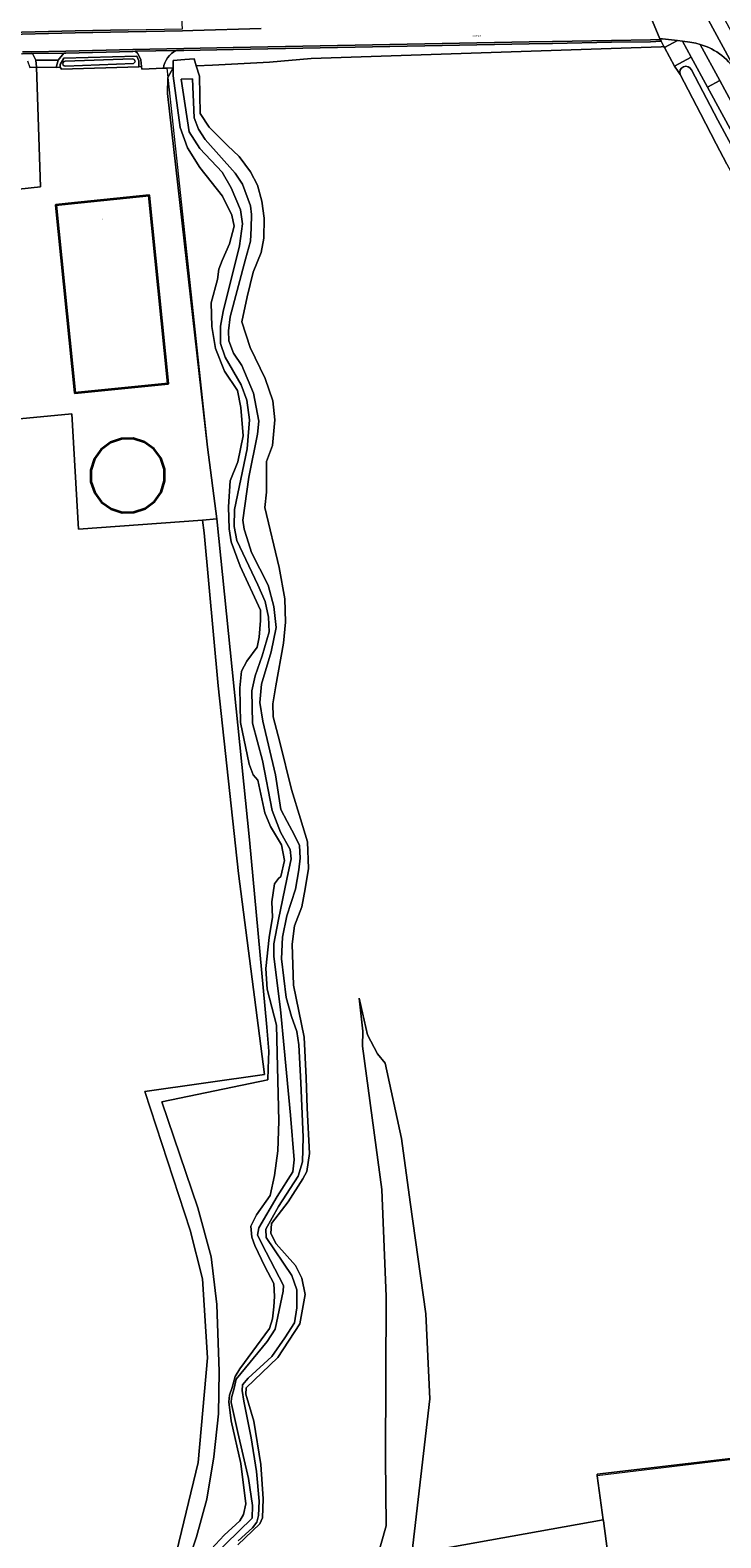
# Model space of a CAD drawing. Header units: metres. Extents: x 201541 to 204988, y 387833 to 394342.
# Tile 173 of 214: x 202992 to 203140, y 391991 to 392314. Entities that reach past the tile are written whole.
import ezdxf
from ezdxf.enums import TextEntityAlignment as Align

# ---------------------------------------------------------------- set-up
doc = ezdxf.new("R2010")
doc.units = ezdxf.units.M
doc.layers.get('Defpoints').update_dxf_attribs({"lineweight": 25})
for name, color, linetype, lineweight in [('B-WE-GR-BOOMTEELT-GV', 110, 'Continuous', 13), ('B-WE-GR-GRAS-GV', 60, 'Continuous', 13), ('B-WE-GR-HOUTWAL-GV', 40, 'Continuous', 13), ('B-WE-IE-TERREINAFSCHEIDING_KUNSTMATIG_HEKWERK-G', 20, 'IE-TERREINAFSCHEIDING-KUNSTMATIG', 18), ('B-WE-IE-TERREINAFSCHEIDING_KUNSTMATIG_MUUR-G', 90, 'IE-TERREINAFSCHEIDING-KUNSTMATIG-DICHT', 18), ('B-WE-OG-BEBOUWING-GV', 7, 'Continuous', 35), ('B-WE-OG-BEBOUWING-T18', 10, 'Continuous', 18), ('B-WE-OG-BEBOUWING_OPSLAGTANK-GV', 7, 'Continuous', 35), ('B-WE-OG-TERREIN_CULTUURSCHEIDING-GV', 7, 'Continuous', 18), ('B-WE-OG-TERREIN_ERF-GV', 7, 'Continuous', 18), ('B-WE-OG-WATER-GV', 130, 'Continuous', 18), ('B-WE-OG-WATER_GREPPEL-GV', 160, 'Continuous', 18), ('B-WE-OG-WATER_SLOOT-GV', 120, 'Continuous', 18), ('B-WE-OG-WEG-GV', 7, 'Continuous', 18), ('B-WE-VH-ONVERHARD-GV', 252, 'Continuous', 18), ('B-WE-VH-VERHARDING_ASFALT-GV', 252, 'Continuous', 18), ('B-WE-VH-VERHARDING_BETON-GV', 252, 'Continuous', 18), ('B-WE-VH-VERHARDING_BETONSTRAATSTEEN-GV', 252, 'Continuous', 18), ('B-WE-VH-VERHARDING_GRASBETONSTEEN-GV', 70, 'Continuous', 18)]:
    doc.layers.add(name, color=color, linetype=linetype, lineweight=lineweight)
doc.styles.add('NLCS-ISO-M200-T18', font='NLCS-ISO.ttf', dxfattribs={"height": 0.36})
doc.linetypes.add('IE-TERREINAFSCHEIDING-KUNSTMATIG', pattern='A,4,[82,NLCS.SHX,S=0.75,R=90,X=0,Y=0],4,-2', length=10)
doc.linetypes.add('IE-TERREINAFSCHEIDING-KUNSTMATIG-DICHT', pattern='A,8,-1,[82,NLCS.SHX,S=0.75,R=90,X=0,Y=0],-1', length=10)

msp = doc.modelspace()

# ---------------------------------------------------------------- linework, layer by layer
at = {"layer": 'B-WE-GR-BOOMTEELT-GV'}
for points in [[(203141.003, 392285.194), (203138.727, 392289.56), (203135.353, 392296.03), (203131.009, 392304.437), (203130.556, 392305.078), (203129.78, 392306.175), (203127.64, 392310.175), (203127.528, 392310.385), (203126.976, 392310.319), (203052.008, 392307.848), (203043.084, 392307.037), (203030.865, 392306.411), (203027.417, 392306.259), (203028.078, 392304.04), (203028.253, 392296.03), (203030.188, 392293.127), (203034.068, 392289.2), (203036.604, 392286.878), (203039.06, 392283.586), (203040.552, 392280.733), (203041.466, 392277.32), (203041.932, 392273.661), (203041.859, 392269.357), (203041.301, 392266.285), (203039.605, 392262.051), (203038.292, 392256.797), (203037.168, 392251.476), (203038.954, 392245.959), (203042.197, 392239.32), (203043.785, 392234.566), (203044.243, 392230.485), (203043.771, 392224.985), (203042.467, 392221.525), (203042.42, 392214.941), (203042.07, 392211.697), (203045.146, 392198.856), (203046.405, 392192.165), (203046.51, 392187.12), (203046.118, 392182.652), (203044.486, 392173.499), (203043.831, 392169.648), (203043.911, 392166.882), (203045.296, 392161.414), (203047.805, 392151.284), (203049.747, 392145.025), (203051.205, 392140.105), (203051.426, 392134.424), (203050.718, 392130.025), (203050.041, 392126.153), (203048.412, 392122.15), (203047.965, 392118.19), (203048.219, 392109.427), (203050.521, 392098.266), (203050.966, 392089.585), (203051.152, 392083.103), (203051.684, 392073.365), (203051.071, 392069.534), (203050.222, 392067.966), (203047.099, 392063.017), (203043.511, 392058.349), (203043.349, 392056.262), (203044.536, 392054.026), (203048.657, 392049.356), (203050.004, 392046.653), (203050.748, 392043.18), (203049.608, 392036.889), (203044.885, 392029.666), (203038.065, 392023.218), (203038.042, 392021.825), (203039.76, 392016.077), (203041.27, 392006.744), (203041.716, 391999.414), (203041.585, 391995.364), (203041.056, 391994.064)], [(202965.568, 392277.282), (202994.09, 392280.357), (202993.177, 392305.963), (202991.774, 392305.909)], [(202974.237, 391966.916), (202995.292, 391969.009), (203004.369, 391971.944), (203012.272, 391974.048), (203016.105, 391975.827), (203018.116, 391976.761), (203022.703, 391985.95), (203027.833, 392007.233), (203029.844, 392029.623), (203028.775, 392046.499), (203026.092, 392056.946), (203016.371, 392086.63), (203042.057, 392090.251), (203036.442, 392133.355), (203032.139, 392173.484), (203029.123, 392206.298), (203028.761, 392209.01), (203002.228, 392207.029), (203000.756, 392231.762), (202970.046, 392228.839)], [(203065.137, 391983.303), (203068.044, 391993.604), (203067.944, 392008.159), (203068.068, 392042.761), (203067.111, 392065.667), (203063.008, 392096.352), (203063.046, 392099.528), (203062.311, 392106.64), (203064.051, 392098.808), (203066.196, 392094.687), (203067.853, 392092.685), (203071.331, 392076.568), (203073.176, 392062.929), (203076.581, 392039.036), (203077.416, 392020.837), (203073.534, 391987.584), (203114.543, 391994.927), (203113.279, 392004.313), (203113.225, 392004.717), (203221.025, 392017.366)], [(203041.056, 391994.064), (203036.338, 391989.585)]]:
    msp.add_lwpolyline(points, dxfattribs=at)
at = {"layer": 'B-WE-GR-GRAS-GV'}
for points in [[(203029.673, 391987.629), (203033.377, 391991.608), (203036.776, 391994.705), (203037.521, 391996.072), (203038.044, 391998.345), (203036.959, 392006.982), (203034.905, 392016.087), (203034.402, 392020.176), (203034.563, 392021.644), (203035.086, 392023.273), (203035.75, 392025.626), (203036.72, 392027.224), (203043.109, 392035.859), (203043.736, 392037.98), (203044.053, 392040.528), (203044.196, 392042.721), (203044.011, 392045.53), (203042.089, 392049.172), (203039.99, 392053.639), (203039.345, 392055.444), (203039.131, 392057.79), (203040.292, 392060.261), (203043.209, 392064.378), (203044.192, 392068.687), (203044.873, 392073.902), (203045.101, 392080.297), (203044.814, 392091.946), (203044.564, 392100.878), (203042.588, 392108.583), (203042.296, 392112.971), (203043.012, 392119.616), (203043.728, 392123.971), (203043.565, 392127.287), (203044.183, 392131.09), (203044.997, 392132.245), (203045.5, 392132.666), (203046.276, 392136.135), (203045.636, 392139.459), (203043.317, 392143.382), (203042.1, 392146.336), (203040.582, 392153.328), (203039.633, 392154.441), (203038.749, 392156.765), (203036.915, 392165.647), (203036.718, 392173.108), (203037.111, 392176.659), (203038.257, 392178.786), (203040.45, 392181.756), (203040.876, 392183.901), (203041.169, 392187.484), (203041.164, 392189.7), (203036.796, 392199.133), (203034.911, 392204.317), (203034.425, 392207.151), (203034.327, 392211.847), (203034.656, 392217.41), (203036.332, 392221.482), (203037.436, 392227.042), (203036.956, 392233.077), (203036.258, 392236.718), (203033.437, 392240.902), (203031.514, 392245.768), (203030.727, 392250.445), (203030.611, 392255.517), (203031.967, 392260.501), (203032.216, 392262.724), (203032.977, 392264.602), (203034.565, 392268.149), (203035.524, 392271.952), (203035.027, 392274.277), (203033.042, 392278.344), (203028.209, 392284.506), (203025.564, 392288.738), (203023.957, 392293.082), (203022.44, 392304.148), (203022.45, 392305.836), (203021.343, 392303.775), (203021.259, 392300.33), (203029.821, 392224.635), (203031.827, 392209.239), (203038.803, 392140.511), (203042.543, 392100.438), (203042.923, 392095.242), (203042.828, 392091.542), (203042.733, 392089.107), (203020.03, 392084.443), (203027.726, 392061.747), (203030.611, 392051.224), (203031.827, 392041.041), (203032.334, 392026.656), (203032.179, 392017.636), (203031.167, 392008.428), (203029.698, 391999.355), (203027.471, 391991.26), (203024.684, 391982.995)], [(203024.684, 391982.995), (203027.471, 391991.26), (203029.698, 391999.355), (203031.167, 392008.428), (203032.179, 392017.636), (203032.334, 392026.656), (203031.827, 392041.041), (203030.611, 392051.224), (203027.726, 392061.747), (203020.03, 392084.443), (203042.733, 392089.107), (203042.828, 392091.542), (203042.923, 392095.242), (203042.543, 392100.438), (203038.803, 392140.511), (203031.827, 392209.239), (203028.761, 392209.01), (203029.123, 392206.298), (203032.139, 392173.484), (203036.442, 392133.355), (203042.057, 392090.251), (203016.371, 392086.63), (203026.092, 392056.946), (203028.775, 392046.499), (203029.844, 392029.623), (203027.833, 392007.233), (203022.703, 391985.95)]]:
    msp.add_lwpolyline(points, dxfattribs=at)
at = {"layer": 'B-WE-GR-HOUTWAL-GV'}
msp.add_lwpolyline([(203073.534, 391987.584), (203077.416, 392020.837), (203076.581, 392039.036), (203073.176, 392062.929), (203071.331, 392076.568), (203067.853, 392092.685), (203066.196, 392094.687), (203064.051, 392098.808), (203062.311, 392106.64), (203063.046, 392099.528), (203063.008, 392096.352), (203067.111, 392065.667), (203068.068, 392042.761), (203067.944, 392008.159), (203068.044, 391993.604), (203065.137, 391983.303)], dxfattribs=at)
at = {"layer": 'B-WE-IE-TERREINAFSCHEIDING_KUNSTMATIG_HEKWERK-G'}
for points in [[(203021.129, 392305.774), (203029.821, 392224.635), (203031.827, 392209.239)], [(203030.865, 392306.411), (203043.084, 392307.037)], [(203234.442, 392053.45), (203234.627, 392052.955), (203219.453, 392029.446), (203221.056, 392017.13), (203181.501, 392012.387), (203139.89, 392007.529), (203113.279, 392004.313), (203114.543, 391994.927)], [(203114.543, 391994.927), (203114.575, 391994.693)], [(203117.187, 391975.132), (203114.575, 391994.693)]]:
    msp.add_lwpolyline(points, dxfattribs=at)
at = {"layer": 'B-WE-IE-TERREINAFSCHEIDING_KUNSTMATIG_MUUR-G'}
msp.add_lwpolyline([(203030.865, 392306.411), (203027.417, 392306.259)], dxfattribs=at)
at = {"layer": 'B-WE-OG-BEBOUWING-GV'}
msp.add_lwpolyline([(203000, 392276.718), (202997.36, 392276.452), (203001.416, 392236.211), (203021.414, 392238.228), (203017.358, 392278.468)], close=True, dxfattribs=at)
at = {"layer": 'B-WE-OG-BEBOUWING_OPSLAGTANK-GV'}
msp.add_lwpolyline([(203014.08, 392210.665), (203016.448, 392211.462), (203018.454, 392212.951), (203019.902, 392214.988), (203020.649, 392217.372), (203020.623, 392219.871), (203019.826, 392222.239), (203018.337, 392224.245), (203016.3, 392225.692), (203013.916, 392226.44), (203011.417, 392226.414), (203009.049, 392225.617), (203007.043, 392224.127), (203005.596, 392222.091), (203004.849, 392219.706), (203004.875, 392217.208), (203005.671, 392214.84), (203007.161, 392212.834), (203009.197, 392211.386), (203011.582, 392210.639)], close=True, dxfattribs=at)
at = {"layer": 'B-WE-OG-TERREIN_CULTUURSCHEIDING-GV'}
msp.add_lwpolyline([(203130.443, 392311.678), (203127.25, 392312.065), (203126.638, 392312.048), (203126.709, 392311.915), (203126.919, 392311.523), (203127.528, 392310.385), (203127.64, 392310.175)], close=True, dxfattribs=at)
for points in [[(203135.309, 392310.835), (203139.49, 392303.117), (203140.558, 392301.145), (203171.446, 392244.413), (203172.297, 392244.943), (203173.487, 392245.683), (203174.762, 392246.477), (203162.936, 392268.135), (203151.522, 392289.305), (203144.401, 392302.351), (203143.269, 392304.49)], [(203136.877, 392301.696), (203133.402, 392308.086), (203129.78, 392306.175), (203130.556, 392305.078), (203131.009, 392304.437)], [(203133.41, 392305.435), (203139.112, 392294.613), (203167.544, 392241.985), (203168.042, 392242.295), (203168.892, 392242.824), (203136.877, 392301.696)], [(203096.991, 391966.49), (203117.96, 391969.322), (203117.187, 391975.132), (203114.575, 391994.693), (203114.543, 391994.927), (203073.534, 391987.584), (203069.682, 391986.894), (203066.403, 391972.659)]]:
    msp.add_lwpolyline(points, dxfattribs=at)
for points in [[(203143.269, 392304.49, 0.2026542), (203135.309, 392310.835)], [(203131.009, 392304.437, -0.9446482), (203133.41, 392305.435)]]:
    msp.add_lwpolyline(points, format="xyb", dxfattribs=at)
at = {"layer": 'B-WE-OG-TERREIN_ERF-GV'}
for points in [[(202998.296, 392305.959), (202997.423, 392305.926), (202993.177, 392305.963), (202994.09, 392280.357), (202965.568, 392277.282), (202970.046, 392228.839), (203000.756, 392231.762), (203002.228, 392207.029), (203028.761, 392209.01)], [(203028.761, 392209.01), (203031.827, 392209.239), (203029.821, 392224.635), (203021.259, 392300.33), (203021.343, 392303.775), (203022.45, 392305.836), (203021.129, 392305.774), (203020.378, 392305.738), (203015.76, 392305.552), (203015.697, 392306.094), (203015.144, 392306.074), (202998.567, 392305.558)], [(203262.586, 392037.717), (203264.126, 392039.978), (203260.189, 392042.66), (203258.303, 392043.945), (203269.773, 392060.879), (203269.518, 392061.032), (203268.736, 392061.502), (203267.765, 392063.179), (203263.656, 392070.749), (203263.369, 392070.565), (203255.12, 392085.159), (203255.066, 392085.54), (203254.86, 392085.844), (203242.924, 392066.459), (203234.442, 392053.45), (203234.627, 392052.955), (203219.453, 392029.446), (203221.025, 392017.366), (203113.225, 392004.717), (203113.279, 392004.313), (203114.543, 391994.927), (203114.575, 391994.693), (203117.187, 391975.132)]]:
    msp.add_lwpolyline(points, dxfattribs=at)
msp.add_lwpolyline([(202998.567, 392305.558, -0.1999829), (202998.296, 392305.959)], format="xyb", dxfattribs=at)
for points in [[(203000, 392276.718), (203017.358, 392278.468), (203021.414, 392238.228), (203001.416, 392236.211), (202997.36, 392276.452)], [(203014.08, 392210.665), (203011.582, 392210.639), (203009.197, 392211.386), (203007.161, 392212.834), (203005.671, 392214.84), (203004.875, 392217.208), (203004.849, 392219.706), (203005.596, 392222.091), (203007.043, 392224.127), (203009.049, 392225.617), (203011.417, 392226.414), (203013.916, 392226.44), (203016.3, 392225.692), (203018.337, 392224.245), (203019.826, 392222.239), (203020.623, 392219.871), (203020.649, 392217.372), (203019.902, 392214.988), (203018.454, 392212.951), (203016.448, 392211.462)]]:
    msp.add_lwpolyline(points, close=True, dxfattribs=at)
at = {"layer": 'B-WE-OG-WATER-GV'}
for points in [[(202999.347, 392307.259, 1.0380096), (202999.392, 392306.204)], [(203014.006, 392306.796, 0.8637288), (203013.774, 392307.736)]]:
    msp.add_lwpolyline(points, format="xyb", dxfattribs=at)
for points in [[(203013.774, 392307.736), (202999.347, 392307.259)], [(202999.392, 392306.204), (203014.006, 392306.796)], [(203036.38, 391990.404), (203039.424, 391993.201), (203040.351, 391994.389), (203040.735, 391995.881), (203040.849, 391998.918), (203040.281, 392005.238), (203039.137, 392012.517), (203037.602, 392020.351), (203037.218, 392022.616), (203037.343, 392023.817), (203038.529, 392025.274), (203043.588, 392029.916), (203046.398, 392033.9), (203048.415, 392037.095), (203048.954, 392040.315), (203048.935, 392044.177), (203047.889, 392047.212), (203042.412, 392055.367), (203042.337, 392057.183), (203044.993, 392061.992), (203049.197, 392068.506), (203050.157, 392071.613), (203050.309, 392076.865), (203049.829, 392088.502), (203049.376, 392096.656), (203048.939, 392099.512), (203047.789, 392102.676), (203046.655, 392106.768), (203045.634, 392115.059), (203045.881, 392119.718), (203046.823, 392124.261), (203048.649, 392129.95), (203049.374, 392134.137), (203049.669, 392136.58), (203049.504, 392139.327), (203048.404, 392141.688), (203046.847, 392144.458), (203045.497, 392146.992), (203044.398, 392154.418), (203041.637, 392165.924), (203041.008, 392169.965), (203041.391, 392173.863), (203043.428, 392180.815), (203044.528, 392185.967), (203044.056, 392190.512), (203042.804, 392195.092), (203039.27, 392202.052), (203038.227, 392205.278), (203037.687, 392207.081), (203037.403, 392208.985), (203038.676, 392218.186), (203040.541, 392227.419), (203040.841, 392230.158), (203039.655, 392236.192), (203037.138, 392242.123), (203035.409, 392244.727), (203034.377, 392247.382), (203034.329, 392249.536), (203034.654, 392252.506), (203037.964, 392264.838), (203039.042, 392268.703), (203039.174, 392271.508), (203039.223, 392274.462), (203039, 392276.259), (203037.285, 392280.931), (203035.742, 392283.258), (203029.3, 392290.478), (203027.86, 392292.697), (203026.993, 392295.139), (203026.585, 392303.482), (203024.157, 392303.417), (203025.888, 392292.14), (203028.191, 392288.534), (203032.959, 392283.473), (203034.886, 392280.106), (203036.876, 392275.43), (203037.31, 392272.405), (203036.703, 392267.688), (203033.154, 392253.692), (203032.594, 392250.493), (203032.616, 392246.821), (203033.58, 392243.871), (203037.004, 392237.925), (203038.215, 392234.676), (203038.799, 392230.488), (203038.314, 392224.27), (203035.626, 392211.252), (203035.565, 392207.644), (203036.105, 392204.596), (203040.609, 392195.129), (203042.196, 392191.577), (203042.856, 392188.19), (203043.014, 392185.042), (203041.493, 392179.961), (203040.048, 392175.616), (203039.299, 392172.463), (203039.477, 392165.496), (203041.622, 392157.546), (203043.636, 392146.791), (203045.479, 392142.18), (203047.506, 392138.495), (203047.768, 392136.486), (203046.808, 392132.133), (203044.994, 392123.448), (203044.041, 392118.23), (203043.996, 392115.529), (203045.472, 392104.171), (203046.219, 392095.928), (203047.56, 392081.555), (203048.391, 392072.002), (203048.116, 392069.474), (203044.734, 392064.149), (203040.822, 392057.44), (203040.543, 392055.905), (203042.381, 392052.223), (203046.08, 392045.069), (203046.039, 392043.888), (203044.34, 392035.77), (203042.586, 392033.099), (203035.956, 392025.039), (203035.516, 392023.122), (203034.932, 392021.034), (203034.871, 392020.03), (203036.285, 392013.599), (203038.61, 392003.767), (203039.441, 391997.992), (203039.395, 391995.249), (203030.855, 391986.93)]]:
    msp.add_lwpolyline(points, dxfattribs=at)
at = {"layer": 'B-WE-OG-WATER_GREPPEL-GV'}
msp.add_lwpolyline([(203133.41, 392305.435, 0.9446482), (203131.009, 392304.437)], format="xyb", dxfattribs=at)
for points in [[(203139.112, 392294.613), (203133.41, 392305.435)], [(203131.009, 392304.437), (203135.353, 392296.03), (203138.727, 392289.56), (203141.003, 392285.194), (203162.075, 392246.807), (203177.383, 392218.92), (203179.222, 392215.409), (203183.436, 392207.364), (203185.238, 392206.646), (203185.474, 392208.364), (203184.607, 392210.333), (203180.044, 392218.846), (203167.544, 392241.985), (203139.112, 392294.613)]]:
    msp.add_lwpolyline(points, dxfattribs=at)
at = {"layer": 'B-WE-OG-WATER_SLOOT-GV'}
for points in [[(202998.567, 392305.558), (203015.144, 392306.074), (203015.114, 392307.357), (203014.693, 392308.301), (202999.069, 392307.93), (202998.277, 392306.573), (202998.284, 392306.089)], [(202999.347, 392307.259), (203013.774, 392307.736)], [(203014.006, 392306.796), (202999.392, 392306.204)], [(203036.338, 391989.585), (203041.056, 391994.064), (203041.585, 391995.364), (203041.716, 391999.414), (203041.27, 392006.744), (203039.76, 392016.077), (203038.042, 392021.825), (203038.065, 392023.218), (203044.885, 392029.666), (203049.608, 392036.889), (203050.748, 392043.18), (203050.004, 392046.653), (203048.657, 392049.356), (203044.536, 392054.026), (203043.349, 392056.262), (203043.511, 392058.349), (203047.099, 392063.017), (203050.222, 392067.966), (203051.071, 392069.534), (203051.684, 392073.365), (203051.152, 392083.103), (203050.966, 392089.585), (203050.521, 392098.266), (203048.219, 392109.427), (203047.965, 392118.19), (203048.412, 392122.15), (203050.041, 392126.153), (203050.718, 392130.025), (203051.426, 392134.424), (203051.205, 392140.105), (203049.747, 392145.025), (203047.805, 392151.284), (203045.296, 392161.414), (203043.911, 392166.882), (203043.831, 392169.648), (203044.486, 392173.499), (203046.118, 392182.652), (203046.51, 392187.12), (203046.405, 392192.165), (203045.146, 392198.856), (203042.07, 392211.697), (203042.42, 392214.941), (203042.467, 392221.525), (203043.771, 392224.985), (203044.243, 392230.485), (203043.785, 392234.566), (203042.197, 392239.32), (203038.954, 392245.959), (203037.168, 392251.476), (203038.292, 392256.797), (203039.605, 392262.051), (203041.301, 392266.285), (203041.859, 392269.357), (203041.932, 392273.661), (203041.466, 392277.32), (203040.552, 392280.733), (203039.06, 392283.586), (203036.604, 392286.878), (203034.068, 392289.2), (203030.188, 392293.127), (203028.253, 392296.03), (203028.078, 392304.04), (203027.417, 392306.259), (203026.962, 392307.786), (203024.954, 392307.63), (203022.46, 392307.436), (203022.45, 392305.836), (203022.44, 392304.148), (203023.957, 392293.082), (203025.564, 392288.738), (203028.209, 392284.506), (203033.042, 392278.344), (203035.027, 392274.277), (203035.524, 392271.952), (203034.565, 392268.149), (203032.977, 392264.602), (203032.216, 392262.724), (203031.967, 392260.501), (203030.611, 392255.517), (203030.727, 392250.445), (203031.514, 392245.768), (203033.437, 392240.902), (203036.258, 392236.718), (203036.956, 392233.077), (203037.436, 392227.042), (203036.332, 392221.482), (203034.656, 392217.41), (203034.327, 392211.847), (203034.425, 392207.151), (203034.911, 392204.317), (203036.796, 392199.133), (203041.164, 392189.7), (203041.169, 392187.484), (203040.876, 392183.901), (203040.45, 392181.756), (203038.257, 392178.786), (203037.111, 392176.659), (203036.718, 392173.108), (203036.915, 392165.647), (203038.749, 392156.765), (203039.633, 392154.441), (203040.582, 392153.328), (203042.1, 392146.336), (203043.317, 392143.382), (203045.636, 392139.459), (203046.276, 392136.135), (203045.5, 392132.666), (203044.997, 392132.245), (203044.183, 392131.09), (203043.565, 392127.287), (203043.728, 392123.971), (203043.012, 392119.616), (203042.296, 392112.971), (203042.588, 392108.583), (203044.564, 392100.878), (203044.814, 392091.946), (203045.101, 392080.297), (203044.873, 392073.902), (203044.192, 392068.687), (203043.209, 392064.378), (203040.292, 392060.261), (203039.131, 392057.79), (203039.345, 392055.444), (203039.99, 392053.639), (203042.089, 392049.172), (203044.011, 392045.53), (203044.196, 392042.721), (203044.053, 392040.528), (203043.736, 392037.98), (203043.109, 392035.859), (203036.72, 392027.224), (203035.75, 392025.626), (203035.086, 392023.273), (203034.563, 392021.644), (203034.402, 392020.176), (203034.905, 392016.087), (203036.959, 392006.982), (203038.044, 391998.345), (203037.521, 391996.072), (203036.776, 391994.705), (203033.377, 391991.608), (203029.673, 391987.629)], [(203030.855, 391986.93), (203039.395, 391995.249), (203039.441, 391997.992), (203038.61, 392003.767), (203036.285, 392013.599), (203034.871, 392020.03), (203034.932, 392021.034), (203035.516, 392023.122), (203035.956, 392025.039), (203042.586, 392033.099), (203044.34, 392035.77), (203046.039, 392043.888), (203046.08, 392045.069), (203042.381, 392052.223), (203040.543, 392055.905), (203040.822, 392057.44), (203044.734, 392064.149), (203048.116, 392069.474), (203048.391, 392072.002), (203047.56, 392081.555), (203046.219, 392095.928), (203045.472, 392104.171), (203043.996, 392115.529), (203044.041, 392118.23), (203044.994, 392123.448), (203046.808, 392132.133), (203047.768, 392136.486), (203047.506, 392138.495), (203045.479, 392142.18), (203043.636, 392146.791), (203041.622, 392157.546), (203039.477, 392165.496), (203039.299, 392172.463), (203040.048, 392175.616), (203041.493, 392179.961), (203043.014, 392185.042), (203042.856, 392188.19), (203042.196, 392191.577), (203040.609, 392195.129), (203036.105, 392204.596), (203035.565, 392207.644), (203035.626, 392211.252), (203038.314, 392224.27), (203038.799, 392230.488), (203038.215, 392234.676), (203037.004, 392237.925), (203033.58, 392243.871), (203032.616, 392246.821), (203032.594, 392250.493), (203033.154, 392253.692), (203036.703, 392267.688), (203037.31, 392272.405), (203036.876, 392275.43), (203034.886, 392280.106), (203032.959, 392283.473), (203028.191, 392288.534), (203025.888, 392292.14), (203024.157, 392303.417), (203026.585, 392303.482), (203026.993, 392295.139), (203027.86, 392292.697), (203029.3, 392290.478), (203035.742, 392283.258), (203037.285, 392280.931), (203039, 392276.259), (203039.223, 392274.462), (203039.174, 392271.508), (203039.042, 392268.703), (203037.964, 392264.838), (203034.654, 392252.506), (203034.329, 392249.536), (203034.377, 392247.382), (203035.409, 392244.727), (203037.138, 392242.123), (203039.655, 392236.192), (203040.841, 392230.158), (203040.541, 392227.419), (203038.676, 392218.186), (203037.403, 392208.985), (203037.687, 392207.081), (203038.227, 392205.278), (203039.27, 392202.052), (203042.804, 392195.092), (203044.056, 392190.512), (203044.528, 392185.967), (203043.428, 392180.815), (203041.391, 392173.863), (203041.008, 392169.965), (203041.637, 392165.924), (203044.398, 392154.418), (203045.497, 392146.992), (203046.847, 392144.458), (203048.404, 392141.688), (203049.504, 392139.327), (203049.669, 392136.58), (203049.374, 392134.137), (203048.649, 392129.95), (203046.823, 392124.261), (203045.881, 392119.718), (203045.634, 392115.059), (203046.655, 392106.768), (203047.789, 392102.676), (203048.939, 392099.512), (203049.376, 392096.656), (203049.829, 392088.502), (203050.309, 392076.865), (203050.157, 392071.613), (203049.197, 392068.506), (203044.993, 392061.992), (203042.337, 392057.183), (203042.412, 392055.367), (203047.889, 392047.212), (203048.935, 392044.177), (203048.954, 392040.315), (203048.415, 392037.095), (203046.398, 392033.9), (203043.588, 392029.916), (203038.529, 392025.274), (203037.343, 392023.817), (203037.218, 392022.616), (203037.602, 392020.351), (203039.137, 392012.517), (203040.281, 392005.238), (203040.849, 391998.918), (203040.735, 391995.881), (203040.351, 391994.389), (203039.424, 391993.201), (203036.38, 391990.404)]]:
    msp.add_lwpolyline(points, dxfattribs=at)
for points in [[(202998.284, 392306.089, 0.0500745), (202998.296, 392305.959)], [(202998.296, 392305.959, 0.1999829), (202998.567, 392305.558)], [(202999.392, 392306.204, -1.0380096), (202999.347, 392307.259)], [(203013.774, 392307.736, -0.8637288), (203014.006, 392306.796)]]:
    msp.add_lwpolyline(points, format="xyb", dxfattribs=at)
at = {"layer": 'B-WE-OG-WEG-GV'}
for points in [[(202984.314, 392313.295), (203001.46, 392313.741), (203012.811, 392313.969), (203024.46, 392314.177), (203024.293, 392316.394), (203022.266, 392316.446), (203021.266, 392317.97), (203021.205, 392318.903), (203019.95, 392318.863), (203004.776, 392317.72), (203004.821, 392316.661), (202978.962, 392315.592)], [(203022.45, 392305.836), (203022.46, 392307.436), (203024.954, 392307.63), (203026.962, 392307.786), (203027.417, 392306.259), (203030.865, 392306.411), (203043.084, 392307.037), (203052.008, 392307.848), (203126.976, 392310.319), (203127.528, 392310.385), (203126.919, 392311.523), (203124.694, 392311.435), (203116.329, 392311.302), (203103.684, 392311.07), (203098.704, 392310.986), (203035.326, 392309.771), (203024.786, 392309.564), (203023.172, 392309.534)], [(202991.257, 392307.304), (202991.774, 392305.909), (202993.177, 392305.963), (202993.084, 392307.469), (202992.33, 392308.874), (202992.124, 392308.87), (202990.194, 392308.836), (202982.739, 392308.558), (202970.937, 392307.756), (202949.743, 392305.421), (202941.606, 392304.803)], [(203015.114, 392307.357), (203015.144, 392306.074), (203015.697, 392306.094), (203015.527, 392307.55), (203015.213, 392308.347), (203014.801, 392308.974), (203014.313, 392309.37), (203013.84, 392309.361), (202999.492, 392308.999), (202999.075, 392308.992), (202997.84, 392307.469), (202997.423, 392305.926), (202998.296, 392305.959)], [(202998.284, 392306.089), (202998.277, 392306.573), (202999.069, 392307.93), (203014.693, 392308.301), (203015.114, 392307.357)], [(203020.378, 392305.738), (203021.129, 392305.774), (203022.45, 392305.836)]]:
    msp.add_lwpolyline(points, dxfattribs=at)
for points in [[(203023.172, 392309.534, 0.2573507), (203020.378, 392305.738)], [(202998.296, 392305.959, -0.0500745), (202998.284, 392306.089)]]:
    msp.add_lwpolyline(points, format="xyb", dxfattribs=at)
at = {"layer": 'B-WE-VH-ONVERHARD-GV'}
msp.add_lwpolyline([(202999.075, 392308.992), (202992.33, 392308.874), (202993.084, 392307.469), (202997.84, 392307.469)], close=True, dxfattribs=at)
for points in [[(203023.172, 392309.534), (203014.313, 392309.37), (203014.801, 392308.974), (203015.213, 392308.347), (203015.527, 392307.55), (203015.697, 392306.094), (203015.76, 392305.552)], [(203015.76, 392305.552), (203020.378, 392305.738)]]:
    msp.add_lwpolyline(points, dxfattribs=at)
msp.add_lwpolyline([(203020.378, 392305.738, -0.2573507), (203023.172, 392309.534)], format="xyb", dxfattribs=at)
at = {"layer": 'B-WE-VH-VERHARDING_ASFALT-GV'}
for points in [[(203124.794, 392338.207), (203131.018, 392326.899), (203131.584, 392325.878), (203131.8, 392325.664), (203137.087, 392316.033), (203142.921, 392305.269), (203143.024, 392305.039), (203145.815, 392306.557), (203138.266, 392320.464), (203123.111, 392348.414), (203117.303, 392362.208), (203114.581, 392371.283), (203112.13, 392381.9), (203110.769, 392392.064), (203110.447, 392399.7), (203106.826, 392399.663)], [(202990.183, 392309.236), (202992.117, 392309.27), (202999.483, 392309.399), (203013.831, 392309.761), (203024.778, 392309.964), (203035.318, 392310.171), (203098.697, 392311.386), (203103.677, 392311.47), (203116.322, 392311.702), (203124.683, 392311.835), (203126.709, 392311.915), (203126.638, 392312.048), (203125.118, 392315.793)], [(203041.298, 392314.244), (203026.714, 392313.816), (203024.49, 392313.777), (203012.819, 392313.569), (203001.469, 392313.341), (202984.331, 392312.895)]]:
    msp.add_lwpolyline(points, dxfattribs=at)
at = {"layer": 'B-WE-VH-VERHARDING_BETON-GV'}
for points in [[(203133.402, 392308.086), (203136.877, 392301.696), (203139.49, 392303.117), (203135.309, 392310.835), (203134.358, 392311.102), (203133.1, 392311.355), (203131.52, 392311.547)], [(202993.177, 392305.963), (202997.423, 392305.926), (202997.84, 392307.469), (202993.084, 392307.469)], [(203139.49, 392303.117), (203136.877, 392301.696), (203168.892, 392242.824), (203181.165, 392220.256), (203182.485, 392217.847), (203183.801, 392215.447), (203189.407, 392205.217), (203191.834, 392206.641), (203191.966, 392206.718), (203186.544, 392216.681), (203185.128, 392219.284), (203171.446, 392244.413), (203140.558, 392301.145)]]:
    msp.add_lwpolyline(points, close=True, dxfattribs=at)
at = {"layer": 'B-WE-VH-VERHARDING_BETONSTRAATSTEEN-GV'}
for points in [[(203143.269, 392304.49), (203143.024, 392305.039), (203142.921, 392305.269), (203137.087, 392316.033), (203131.8, 392325.664), (203131.584, 392325.878)], [(203125.06, 392315.935), (203125.118, 392315.793), (203126.638, 392312.048), (203127.25, 392312.065), (203130.443, 392311.678), (203131.52, 392311.547), (203133.1, 392311.355), (203134.358, 392311.102), (203135.309, 392310.835)]]:
    msp.add_lwpolyline(points, dxfattribs=at)
msp.add_lwpolyline([(203130.443, 392311.678), (203127.64, 392310.175), (203129.78, 392306.175), (203133.402, 392308.086), (203131.52, 392311.547)], close=True, dxfattribs=at)
msp.add_lwpolyline([(203135.309, 392310.835, -0.2026542), (203143.269, 392304.49)], format="xyb", dxfattribs=at)
at = {"layer": 'B-WE-VH-VERHARDING_GRASBETONSTEEN-GV'}
for points in [[(203012.811, 392313.969), (203001.46, 392313.741), (202984.314, 392313.295)], [(202984.331, 392312.895), (203001.469, 392313.341), (203012.819, 392313.569), (203024.49, 392313.777), (203026.714, 392313.816), (203041.298, 392314.244)], [(202990.194, 392308.836), (202992.124, 392308.87), (202992.33, 392308.874), (202999.075, 392308.992), (202999.492, 392308.999), (203013.84, 392309.361), (203014.313, 392309.37), (203023.172, 392309.534), (203024.786, 392309.564), (203035.326, 392309.771), (203098.704, 392310.986), (203103.684, 392311.07), (203116.329, 392311.302), (203124.694, 392311.435), (203126.919, 392311.523), (203126.709, 392311.915), (203124.683, 392311.835), (203116.322, 392311.702), (203103.677, 392311.47), (203098.697, 392311.386), (203035.318, 392310.171), (203024.778, 392309.964), (203013.831, 392309.761), (202999.483, 392309.399), (202992.117, 392309.27), (202990.183, 392309.236)]]:
    msp.add_lwpolyline(points, dxfattribs=at)

# ---------------------------------------------------------------- texts
at = {"layer": 'B-WE-OG-BEBOUWING-T18', "style": 'NLCS-ISO-M200-T18'}
msp.add_text('3', height=0.36, rotation=5.7, dxfattribs=at).set_placement((203007.312, 392273.435), align=Align.MIDDLE)
at = {"layer": 'Defpoints', "color": 250, "style": 'NLCS-ISO-M200-T18'}
msp.add_text('Holstraat', height=0.36, rotation=1, dxfattribs=at).set_placement((203087.311, 392312.709), align=Align.MIDDLE)

doc.saveas('drawing.dxf')
